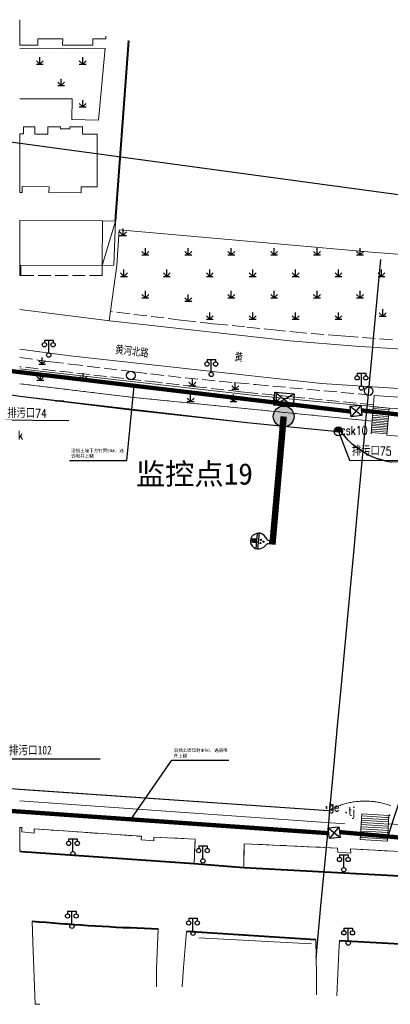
# Model space of a CAD drawing. Extents: x 39527407 to 39530665, y 3786466 to 3790957.
# Tile 8 of 113: x 39527826 to 39527913, y 3788047 to 3788276. Entities that reach past the tile are written whole.
import ezdxf
from ezdxf.enums import TextEntityAlignment as Align

# ---------------------------------------------------------------- set-up
doc = ezdxf.new("R2010")
doc.units = 0
doc.header["$PDSIZE"] = 0.2
doc.linetypes.add('X0', pattern=[4, 3, -1])
doc.linetypes.add('X6', pattern=[2, 1, -1])
doc.layers.get('0').update_dxf_attribs({"linetype": 'CONTINUOUS'})
for name, color, linetype in [('04-安保监控', 4, 'CONTINUOUS'), ('DLSS', 4, 'CONTINUOUS'), ('DMTZ', 3, 'CONTINUOUS'), ('JCDL_DMX_F', 30, 'CONTINUOUS'), ('JCDL_JMDD_F', 231, 'CONTINUOUS'), ('JCDL_JMDX_F', 231, 'CONTINUOUS'), ('JCDL_JT_ZJ', 100, 'CONTINUOUS'), ('JCDL_JTD_F', 100, 'CONTINUOUS'), ('JCDL_SXX_F', 5, 'CONTINUOUS'), ('JCDL_ZBM', 3, 'CONTINUOUS'), ('JMD', 6, 'CONTINUOUS'), ('SXSS', 5, 'CONTINUOUS'), ('ZBTZ', 3, 'CONTINUOUS'), ('zdh', 7, 'CONTINUOUS'), ('排水孔', 4, 'CONTINUOUS'), ('断面线', 2, 'CONTINUOUS'), ('水面监控', 7, 'CONTINUOUS'), ('综合管网', 1, 'CONTINUOUS')]:
    doc.layers.add(name, color=color, linetype=linetype)
for name, color, linetype, lineweight in [('JCDL_JMDX', 1, 'CONTINUOUS', 0), ('JCDL_SXX', 5, 'CONTINUOUS', 0), ('JCDL_ZBX', 3, 'CONTINUOUS', 0), ('JCDL_ZBX_F', 7, 'CONTINUOUS', 0), ('TEXTL_ZJ', 7, 'CONTINUOUS', 0)]:
    doc.layers.add(name, color=color, linetype=linetype, lineweight=lineweight)
doc.styles.add('HT', font='simhei.ttf')
doc.styles.add('HZ', font='rs', dxfattribs={"width": 0.8, "bigfont": 'hztxt'})
doc.linetypes.add('10422', pattern='A,2,[150,AAA.SHX,S=1,R=0,X=0,Y=1],2,[177,AAA.SHX,S=1,R=0,X=0,Y=0.8],1e-09', length=4)
doc.linetypes.add('X35', pattern='A,2,[150,AAA.SHX,S=1,R=0,X=0,Y=1],2,[177,AAA.SHX,S=1,R=0,X=0,Y=0.8],1e-09', length=4)
doc.linetypes.add('X49', pattern='A,0,[5,symbolt.shx,S=1,R=0,X=0,Y=0],-10', length=10)
doc.linetypes.add('X65', pattern='A,1,[158,symbolx.shx,S=1,R=0,X=0,Y=0],2,[151,symbolx.shx,S=1,R=0,X=0,Y=3],2,[145,symbolx.shx,S=1,R=0,X=0,Y=0],0,[158,symbolx.shx,S=1,R=0,X=0,Y=0],2,[151,symbolx.shx,S=1,R=0,X=0,Y=3],2,[158,symbolx.shx,S=1,R=0,X=0,Y=0],0.5,-0.5,[146,symbolx.shx,S=1,R=0,X=0,Y=0],-0.5,0.5,[151,symbolx.shx,S=1,R=0,X=0,Y=3],1', length=12)
doc.linetypes.add('X67', pattern='A,1,[150,symbolx.shx,S=1,R=0,X=0,Y=1],2,[153,symbolx.shx,S=1,R=0,X=0,Y=0.8],2,[145,symbolx.shx,S=1,R=0,X=0,Y=0],0,[150,symbolx.shx,S=1,R=0,X=0,Y=1],2,[153,symbolx.shx,S=1,R=0,X=0,Y=0.8],2,[150,symbolx.shx,S=1,R=0,X=0,Y=1],0.5,-0.5,[146,symbolx.shx,S=1,R=0,X=0,Y=0],-0.5,0.5,[153,symbolx.shx,S=1,R=0,X=0,Y=0.8],1', length=12)

# ---------------------------------------------------------------- blocks, each defined once
blk = doc.blocks.new('3521000')
at = {"color": 0}
for p, q in [((-1, 3.5), (1, 3.5)), ((0, 0.5), (0, 3.5))]:
    blk.add_line(p, q, dxfattribs=at)
at = {"color": 0, "linetype": 'Continuous', "flags": 128}
for points in [[(-1, 3.5), (-1, 2.9)], [(1, 3.5), (1, 2.9)]]:
    blk.add_lwpolyline(points, dxfattribs=at)
at = {"color": 0}
for centre in [(-1, 2.4), (1, 2.4), (0, 0)]:
    blk.add_circle(centre, 0.5, dxfattribs=at)
blk = doc.blocks.new('5820000')
at = {"color": 0, "linetype": 'Continuous'}
blk.add_circle((0, 0), 1, dxfattribs=at)
blk = doc.blocks.new('9530003')
at = {"color": 0}
for p, q in [((-0.8, 0), (0.8, 0)), ((0, 0), (0, 1.6))]:
    blk.add_line(p, q, dxfattribs=at)
at = {"color": 0, "linetype": 'Continuous'}
for points in [[(0, 0), (-0.8, 0.8)], [(0, 0), (0.8, 0.8)]]:
    blk.add_lwpolyline(points, dxfattribs=at)
blk = doc.blocks.new('弱电井')
at = {"layer": '综合管网', "linetype": 'Continuous', "lineweight": 30}
for p, q in [((39506004.49, 3778249.61), (39505993.97, 3778244.37)), ((39505996.61, 3778252.25), (39506001.85, 3778241.73))]:
    blk.add_line(p, q, dxfattribs=at)
blk.add_lwpolyline([(39505996.61, 3778252.25), (39506004.49, 3778249.61), (39506001.85, 3778241.73), (39505993.97, 3778244.37)], close=True, dxfattribs=at)
blk = doc.blocks.new('A$C645879D4')
at = {"layer": '04-安保监控'}
h = blk.add_hatch(color=256, dxfattribs=at)
edge = h.paths.add_edge_path()
edge.add_arc((404, 404), 404, 0, 360)
blk.add_circle((404, 404), 404, dxfattribs=at)
blk = doc.blocks.new('A$C2CD672AE')
at = {"layer": '04-安保监控', "color": 6}
for p, q in [((0.34, 5.24), (0.1, 4.53)), ((1.14, 6.57), (0.34, 5.24)), ((3.16, 8.38), (1.14, 6.57)), ((3.16, 8.38), (3.16, 9.15)), ((3.16, 9.15), (4.84, 9.15)), ((4.84, 8.38), (4.84, 9.15)), ((4.84, 8.38), (6.85, 6.57)), ((6.85, 6.57), (7.66, 5.24)), ((7.66, 5.24), (7.9, 4.53)), ((0.1, 4.53), (0, 3.79)), ((0, 3.79), (8, 3.79)), ((0.31, 2.95), (7.69, 2.95)), ((3.16, 2.95), (3.16, 0.09)), ((4.84, 2.95), (4.84, 0.09)), ((7.9, 4.53), (8, 3.79))]:
    blk.add_line(p, q, dxfattribs=at)
for centre, major_axis, start_param, end_param in [((3.26, 4.93), (0.188, 0.188), 6.28318530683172, 12.5663706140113), ((4.02, 6.27), (0.188, 0.188), 3.141593, 9.424778), ((4.85, 4.94), (0.188, 0.188), 3.141593, 9.424778), ((4, 3.79), (2.68, 2.68), 2.356194, 5.497787), ((4, 1.71), (0.595, 0.595), 5.497787, 11.780972), ((4, 1.71), (0.161, 0.161), 5.497787, 11.780972)]:
    blk.add_ellipse(centre, major_axis=major_axis, ratio=1, start_param=start_param, end_param=end_param, dxfattribs=at)
for points in [[(3.03, 5.07), (3.49, 5.07), (2.99, 4.93), (3.52, 4.93)], [(3.03, 4.8), (3.49, 4.8), (2.99, 4.93), (3.52, 4.93)], [(3.12, 5.16), (3.39, 5.16), (3.03, 5.07), (3.49, 5.07)], [(3.12, 4.7), (3.39, 4.7), (3.03, 4.8), (3.49, 4.8)], [(3.26, 5.2), (3.26, 5.2), (3.12, 5.16), (3.39, 5.16)], [(3.79, 6.4), (4.25, 6.4), (3.76, 6.27), (4.29, 6.27)], [(3.79, 6.13), (4.25, 6.14), (3.76, 6.27), (4.29, 6.27)], [(3.89, 6.5), (4.16, 6.5), (3.79, 6.4), (4.25, 6.4)], [(3.89, 6.04), (4.16, 6.04), (3.79, 6.13), (4.25, 6.14)], [(4.02, 6.53), (4.02, 6.53), (3.89, 6.5), (4.16, 6.5)], [(4.02, 6), (4.02, 6), (3.89, 6.04), (4.16, 6.04)], [(4.62, 5.07), (5.08, 5.07), (4.59, 4.94), (5.12, 4.94)], [(4.62, 4.8), (5.09, 4.81), (4.59, 4.94), (5.12, 4.94)], [(4.72, 5.17), (4.99, 5.17), (4.62, 5.07), (5.08, 5.07)], [(4.72, 4.71), (4.99, 4.71), (4.62, 4.8), (5.09, 4.81)], [(4.85, 5.2), (4.85, 5.2), (4.72, 5.17), (4.99, 5.17)], [(3.26, 4.67), (3.26, 4.67), (3.12, 4.7), (3.39, 4.7)], [(4.86, 4.67), (4.86, 4.67), (4.72, 4.71), (4.99, 4.71)]]:
    blk.add_solid(points, dxfattribs=at)
blk = doc.blocks.new('A$C30C14BCC')
at = {"layer": '04-安保监控', "color": 2}
for p, q in [((0, 600), (400, 0)), ((0, 0), (400, 600))]:
    blk.add_line(p, q, dxfattribs=at)
at = {"layer": '04-安保监控', "color": 2, "ltscale": 12}
blk.add_lwpolyline([(0, 600), (400, 600), (400, 0), (0, 0)], close=True, dxfattribs=at)

msp = doc.modelspace()

# ---------------------------------------------------------------- hatches: boundary and pattern name
at = {"layer": '排水孔', "linetype": 'Continuous'}
h = msp.add_hatch(color=9, dxfattribs=at)
edge = h.paths.add_edge_path()
edge.add_arc((39527900.46671, 3788180.24634), 1, 0, 180)
edge.add_line((39527899.46671, 3788180.24634), (39527900.46671, 3788180.24634))
edge.add_line((39527900.46671, 3788180.24634), (39527901.46671, 3788180.24634))

# ---------------------------------------------------------------- linework, layer by layer
at = {"color": 9}
for p, q in [((39527834.51671, 3788187.42434, 36.294), (39527836.51671, 3788187.42434, 36.294)), ((39527899.46671, 3788180.24634, 36.286), (39527901.46671, 3788180.24634, 36.286))]:
    msp.add_line(p, q, dxfattribs=at)
at = {"color": 9, "linetype": 'Continuous'}
for p, q in [((39527819.80505, 3788182.94103, -38.629), (39527837.69176, 3788182.82073, -38.629)), ((39527900.46671, 3788180.24634, -2.054), (39527903.08505, 3788173.54403, -38.616)), ((39527903.08505, 3788173.54403, -38.616), (39527920.97176, 3788173.42373, -38.616))]:
    msp.add_line(p, q, dxfattribs=at)
at = {"color": 9, "linetype": 'Continuous', "elevation": -38.58, "flags": 128}
msp.add_lwpolyline([(39527657.94798, 3788275.71459), (39527684.80001, 3788269.32143), (39527700.42548, 3788269.97152), (39527739.81871, 3788261.61228), (39527816.56838, 3788248.87242), (39527924.1491, 3788234.19814), (39527936.60486, 3788236.3862), (39528017.6292, 3788231.00361), (39528097.60128, 3788225.63755), (39528137.51936, 3788223.00167), (39528217.67285, 3788217.76273), (39528257.88233, 3788214.99962), (39528297.98653, 3788212.03758), (39528331.06901, 3788208.12149), (39528338.47482, 3788208.82168), (39528418.28123, 3788201.23672), (39528470.5446, 3788192.87437)], dxfattribs=at)
at = {"color": 9, "elevation": -2.054, "flags": 128}
msp.add_lwpolyline([(39527901.46671, 3788180.24634, 1), (39527899.46671, 3788180.24634), (39527900.46671, 3788180.24634)], format="xyb", close=True, dxfattribs=at)
at = {"layer": 'DLSS', "color": 9, "linetype": 'Continuous', "lineweight": 20, "elevation": -38.58}
for points in [[(39527826.23671, 3788208.73941), (39527847.1927, 3788206.05434)], [(39527847.1927, 3788206.05434), (39527889.19171, 3788201.40833), (39527904.4897, 3788200.11734), (39527993.50371, 3788194.40134), (39528076.23671, 3788189.03592)], [(39528076.23671, 3788179.85452), (39527937.30571, 3788188.82934), (39527896.5457, 3788191.46334), (39527837.99471, 3788197.88334), (39527826.23671, 3788199.45212)], [(39527830.90101, 3788046.63989), (39527829.8427, 3788046.59734), (39527829.32068, 3788061.12534), (39527829.14643, 3788065.97473)], [(39527858.4877, 3788064.24434), (39527858.13171, 3788054.97033), (39527858.09432, 3788050.68144)], [(39527864.0407, 3788050.63833), (39527864.40671, 3788055.15033), (39527865.09571, 3788063.58834)], [(39527895.2187, 3788061.65334), (39527895.35971, 3788053.47634), (39527895.34071, 3788048.80633)], [(39527900.1157, 3788048.54833), (39527900.57871, 3788058.83934), (39527900.76871, 3788061.46934)]]:
    msp.add_lwpolyline(points, dxfattribs=at)
at = {"layer": 'DLSS', "color": 9, "linetype": 'X6', "lineweight": 0, "elevation": -38.58}
msp.add_lwpolyline([(39527826.23671, 3788191.39637), (39527828.50945, 3788191.12144), (39527845.15245, 3788189.10816), (39527852.00545, 3788188.27916), (39527860.92606, 3788187.37742), (39527873.82578, 3788186.09646), (39527908.30771, 3788182.67234)], dxfattribs=at)
at = {"layer": 'DLSS', "color": 9, "linetype": 'Continuous', "lineweight": 40, "elevation": -38.58}
for points in [[(39527826.23671, 3788082.32233), (39527826.75971, 3788082.27234), (39527866.8667, 3788079.46633), (39527878.4317, 3788078.52033), (39527938.00871, 3788075.33034), (39527949.40671, 3788074.52134), (39528001.3927, 3788071.39934), (39528013.43671, 3788070.56834), (39528064.68671, 3788067.45534), (39528076.23671, 3788066.71211)], [(39527829.14938, 3788066.01028), (39527830.77598, 3788065.8646), (39527832.40311, 3788065.7249), (39527834.0307, 3788065.59075), (39527835.65874, 3788065.46214), (39527836.8057, 3788065.37534), (39527837.28721, 3788065.33907), (39527838.91609, 3788065.22153), (39527840.54536, 3788065.10955), (39527842.175, 3788065.00311), (39527843.80499, 3788064.90221), (39527845.43532, 3788064.80686), (39527847.06596, 3788064.71706), (39527848.6969, 3788064.6328), (39527850.32811, 3788064.5541), (39527851.95959, 3788064.48095), (39527853.5913, 3788064.41335), (39527855.22323, 3788064.35131), (39527856.85537, 3788064.29482), (39527858.4877, 3788064.24434)], [(39527895.2187, 3788061.65334), (39527865.09571, 3788063.58834)], [(39527900.76871, 3788061.46934), (39527931.9177, 3788059.74233), (39528031.9647, 3788053.37233)]]:
    msp.add_lwpolyline(points, dxfattribs=at)
at = {"layer": 'DMTZ', "color": 9, "linetype": '10422', "flags": 128}
msp.add_lwpolyline([(39527659.99063, 3788130.57512), (39527766.93336, 3788106.33338), (39527779.49811, 3788103.35333), (39527785.82093, 3788102.04406), (39527797.56284, 3788100.00661), (39527815.17143, 3788097.77941), (39527826.05183, 3788096.81557), (39527898.18571, 3788091.79834)], dxfattribs=at)
at = {"layer": 'JCDL_DMX_F', "color": 9, "linetype": 'X35', "lineweight": 0, "elevation": -38.58}
for points in [[(39528026.89458, 3788202.63508), (39528007.01571, 3788204.35634), (39528007.64171, 3788215.10834), (39527930.3457, 3788220.40334), (39527908.18371, 3788222.09933), (39527849.43671, 3788227.31034), (39527848.87961, 3788219.00655), (39527847.1038, 3788206.06417)], [(39527826.23671, 3788194.84959), (39527880.3697, 3788188.70234), (39527893.71671, 3788187.41533), (39527908.58971, 3788186.08334)], [(39527826.23671, 3788191.39637), (39527852.7397, 3788188.19034), (39527908.30771, 3788182.67234)]]:
    msp.add_lwpolyline(points, dxfattribs=at)
at = {"layer": 'JCDL_JMDX', "color": 9, "linetype": 'Continuous', "lineweight": 0, "elevation": -38.58}
for points in [[(39527851.49991, 3788271.43524), (39527848.35438, 3788229.3497)], [(39527845.4037, 3788218.99434), (39527848.54471, 3788229.34734)], [(39527912.17794, 3788184.51025), (39527908.4866, 3788184.80886)], [(39527912.21019, 3788184.90894), (39527908.51886, 3788185.20756)], [(39527912.24245, 3788185.30764), (39527908.55111, 3788185.60626)], [(39527912.01666, 3788182.51676), (39527908.32533, 3788182.81538)], [(39527912.04892, 3788182.91546), (39527908.35758, 3788183.21408)], [(39527912.08117, 3788183.31415), (39527908.38984, 3788183.61277)], [(39527912.11343, 3788183.71285), (39527908.42209, 3788184.01147)], [(39527912.14568, 3788184.11155), (39527908.45435, 3788184.41017)], [(39527911.82313, 3788180.12458), (39527908.1318, 3788180.42319)], [(39527911.85539, 3788180.52327), (39527908.16405, 3788180.82189)], [(39527911.88764, 3788180.92197), (39527908.19631, 3788181.22059)], [(39527911.9199, 3788181.32067), (39527908.22856, 3788181.61929)], [(39527911.95215, 3788181.71936), (39527908.26082, 3788182.01798)], [(39527911.98441, 3788182.11806), (39527908.29307, 3788182.41668)], [(39527911.79088, 3788179.72588), (39527908.09954, 3788180.0245)], [(39527912.2592, 3788090.68333), (39527911.8932, 3788084.63191), (39527905.53771, 3788085.01634), (39527905.92671, 3788091.06633), (39527912.2592, 3788090.68333)], [(39527905.9267, 3788091.06633), (39527905.5607, 3788085.01491)], [(39527911.70099, 3788090.21096), (39527905.8962, 3788090.56204)], [(39527912.2592, 3788090.68333), (39527911.8932, 3788084.6319)], [(39527909.46816, 3788088.32149), (39527905.7742, 3788088.5449)], [(39527910.02637, 3788088.79385), (39527905.8047, 3788089.04919)], [(39527910.58457, 3788089.26622), (39527905.8352, 3788089.55347)], [(39527911.14278, 3788089.73859), (39527905.8657, 3788090.05776)], [(39527912.1067, 3788088.1619), (39527909.46816, 3788088.32149)], [(39527912.1372, 3788088.66619), (39527910.02637, 3788088.79385)], [(39527912.1677, 3788089.17047), (39527910.58457, 3788089.26622)], [(39527912.1982, 3788089.67476), (39527911.14278, 3788089.73859)], [(39527912.2287, 3788090.17904), (39527911.70099, 3788090.21096)], [(39527906.67712, 3788085.95964), (39527905.6217, 3788086.02348)], [(39527907.23533, 3788086.43201), (39527905.6522, 3788086.52776)], [(39527907.79353, 3788086.90438), (39527905.6827, 3788087.03205)], [(39527908.35174, 3788087.37675), (39527905.7132, 3788087.53633)], [(39527908.90995, 3788087.84912), (39527905.7437, 3788088.04062)], [(39527911.9542, 3788085.64048), (39527906.67712, 3788085.95964)], [(39527911.9847, 3788086.14476), (39527907.23533, 3788086.43201)], [(39527912.0152, 3788086.64905), (39527907.79353, 3788086.90438)], [(39527912.0457, 3788087.15333), (39527908.35174, 3788087.37675)], [(39527912.0762, 3788087.65762), (39527908.90995, 3788087.84912)], [(39527911.8932, 3788084.6319), (39527905.5607, 3788085.01491)], [(39527906.11891, 3788085.48727), (39527905.5912, 3788085.51919)], [(39527911.9237, 3788085.13619), (39527906.11891, 3788085.48727)]]:
    msp.add_lwpolyline(points, dxfattribs=at)
at = {"layer": 'JCDL_JMDX', "color": 9, "linetype": 'X0', "lineweight": 0, "elevation": -38.58}
msp.add_lwpolyline([(39527826.50536, 3788219.0773), (39527826.49471, 3788216.65034), (39527845.45871, 3788216.60334), (39527845.4037, 3788218.99434)], dxfattribs=at)
at = {"layer": 'JCDL_JMDX', "color": 9, "linetype": 'X67', "lineweight": 0, "elevation": -38.58}
msp.add_lwpolyline([(39527826.23671, 3788188.44768), (39527851.6447, 3788185.31734), (39527879.1117, 3788182.27733), (39527901.1927, 3788180.08234), (39527901.36442, 3788179.84814), (39527901.54036, 3788179.61708), (39527901.72015, 3788179.38901), (39527901.90373, 3788179.16398), (39527902.09105, 3788178.94206), (39527902.28207, 3788178.7233), (39527902.47672, 3788178.50778), (39527902.67495, 3788178.29554), (39527902.87671, 3788178.08665), (39527903.08193, 3788177.88117), (39527903.29057, 3788177.67915), (39527903.50256, 3788177.48066), (39527903.71785, 3788177.28574), (39527903.93637, 3788177.09446), (39527904.15806, 3788176.90686), (39527904.38286, 3788176.723), (39527904.61071, 3788176.54293), (39527904.84154, 3788176.3667), (39527905.07529, 3788176.19436), (39527905.31189, 3788176.02596), (39527905.55128, 3788175.86154), (39527905.79339, 3788175.70115), (39527906.03815, 3788175.54485), (39527906.2855, 3788175.39266), (39527906.3117, 3788175.37734), (39527906.53535, 3788175.24463), (39527906.78766, 3788175.10081), (39527907.04233, 3788174.96124), (39527907.29931, 3788174.82594), (39527907.55851, 3788174.69497), (39527907.81987, 3788174.56836), (39527908.08332, 3788174.44614), (39527908.34877, 3788174.32836), (39527908.61616, 3788174.21503), (39527908.88541, 3788174.10619), (39527909.15644, 3788174.00188), (39527909.42919, 3788173.90212), (39527909.70356, 3788173.80695), (39527909.97949, 3788173.71638), (39527910.2569, 3788173.63044), (39527910.53571, 3788173.54916), (39527910.81584, 3788173.47256), (39527911.09721, 3788173.40066), (39527911.37975, 3788173.33349), (39527911.66337, 3788173.27105), (39527911.948, 3788173.21337), (39527912.23356, 3788173.16047), (39527912.51996, 3788173.11235), (39527912.80718, 3788173.06944)], dxfattribs=at)
at = {"layer": 'JCDL_JMDX_F', "color": 9, "linetype": 'Continuous', "lineweight": 0, "elevation": -38.58}
for points in [[(39527851.74704, 3788271.3874), (39527848.60487, 3788229.34681)], [(39527851.20099, 3788267.43574), (39527851.45029, 3788267.41711)], [(39527850.82095, 3788262.35103), (39527851.07025, 3788262.3324)], [(39527850.44091, 3788257.26632), (39527850.69021, 3788257.24768)], [(39527850.06087, 3788252.1816), (39527850.31018, 3788252.16297)], [(39527849.68083, 3788247.09689), (39527849.93014, 3788247.07826)], [(39527849.30079, 3788242.01218), (39527849.5501, 3788241.99354)], [(39527848.92076, 3788236.92746), (39527849.17006, 3788236.90883)], [(39527848.54072, 3788231.84275), (39527848.79002, 3788231.82412)], [(39527848.54471, 3788229.34734), (39527848.60487, 3788229.34681)], [(39527908.58337, 3788186.00496), (39527908.07037, 3788179.66395)], [(39527912.2747, 3788185.70634), (39527908.58337, 3788186.00496)], [(39527912.2747, 3788185.70634), (39527911.76171, 3788179.36533)]]:
    msp.add_lwpolyline(points, dxfattribs=at)
at = {"layer": 'JCDL_SXX', "color": 9, "linetype": 'X65', "lineweight": 0, "elevation": -38.58}
msp.add_lwpolyline([(39527826.23671, 3788096.80223), (39527827.41371, 3788096.71734), (39527898.18571, 3788091.79834), (39527898.44362, 3788091.94084), (39527898.70412, 3788092.07854), (39527898.96694, 3788092.21178), (39527899.232, 3788092.34052), (39527899.49921, 3788092.46471), (39527899.76851, 3788092.58431), (39527900.03981, 3788092.69931), (39527900.31303, 3788092.80965), (39527900.5881, 3788092.91531), (39527900.86493, 3788093.01626), (39527901.14344, 3788093.11247), (39527901.42356, 3788093.20391), (39527901.70519, 3788093.29055), (39527901.98827, 3788093.37237), (39527902.2727, 3788093.44935), (39527902.5584, 3788093.52145), (39527902.8453, 3788093.58867), (39527903.1333, 3788093.65098), (39527903.42232, 3788093.70837), (39527903.71228, 3788093.76081), (39527904.00309, 3788093.80829), (39527904.29467, 3788093.8508), (39527904.58693, 3788093.88832), (39527904.8798, 3788093.92085), (39527905.17317, 3788093.94838), (39527905.46697, 3788093.97089), (39527905.76112, 3788093.98838), (39527906.05552, 3788094.00084), (39527906.35008, 3788094.00828), (39527906.37971, 3788094.00833), (39527906.64474, 3788094.01069), (39527906.93939, 3788094.00806), (39527907.23395, 3788094.0004), (39527907.52834, 3788093.98772), (39527907.82247, 3788093.97001), (39527908.11626, 3788093.94728), (39527908.40961, 3788093.91954), (39527908.70245, 3788093.88679), (39527908.99468, 3788093.84905), (39527909.28623, 3788093.80633), (39527909.57701, 3788093.75863), (39527909.86693, 3788093.70597), (39527910.15591, 3788093.64837), (39527910.44386, 3788093.58585), (39527910.73071, 3788093.51842), (39527911.01636, 3788093.4461), (39527911.30073, 3788093.36891), (39527911.58374, 3788093.28688), (39527911.86532, 3788093.20003), (39527912.14536, 3788093.10838), (39527912.42381, 3788093.01196), (39527912.70056, 3788092.91081)], dxfattribs=at)
at = {"layer": 'JCDL_SXX', "color": 9, "linetype": 'Continuous', "lineweight": 0, "elevation": -38.58}
for points in [[(39527826.23671, 3788094.07784), (39527901.9717, 3788088.68833)], [(39527912.1497, 3788088.69233), (39528076.23671, 3788078.62118)]]:
    msp.add_lwpolyline(points, dxfattribs=at)
at = {"layer": 'JCDL_SXX_F', "color": 9, "linetype": 'Continuous', "lineweight": 0, "elevation": -38.58}
for points in [[(39527826.23671, 3788094.07784), (39527901.9717, 3788088.68833)], [(39527912.1497, 3788088.69233), (39528076.23671, 3788078.62118)]]:
    msp.add_lwpolyline(points, dxfattribs=at)
at = {"layer": 'JCDL_ZBM', "color": 9, "linetype": 'Continuous', "lineweight": 0, "elevation": -38.58}
for points in [[(39527826.71671, 3788086.83534), (39527829.59871, 3788086.52933), (39527829.6037, 3788087.52834), (39527854.5737, 3788085.79333), (39527854.51074, 3788084.94568), (39527857.44676, 3788084.72767), (39527857.50971, 3788085.57534), (39527867.0817, 3788085.15933), (39527866.8667, 3788079.46633), (39527826.75971, 3788082.27234), (39527826.23671, 3788082.3186), (39527826.23671, 3788087.8711), (39527826.7217, 3788087.83433), (39527826.71671, 3788086.83534)], [(39527878.4317, 3788078.52033), (39527878.53871, 3788084.07533), (39527900.2837, 3788083.04434), (39527900.36871, 3788082.08234), (39527903.34071, 3788081.89734), (39527903.2557, 3788082.85934), (39527924.7029, 3788081.69091), (39527924.60971, 3788080.75334), (39527927.60773, 3788080.45533), (39527927.71671, 3788081.39133), (39527938.1807, 3788080.77633), (39527938.00871, 3788075.33034), (39527878.4317, 3788078.52033)]]:
    msp.add_lwpolyline(points, dxfattribs=at)
at = {"layer": 'JCDL_ZBX', "color": 9, "linetype": 'Continuous', "lineweight": 0, "elevation": -38.58}
for points in [[(39527826.23671, 3788269.53079), (39527846.1217, 3788269.70333), (39527844.55371, 3788252.86033)], [(39527826.23671, 3788257.88079), (39527838.4537, 3788257.84333), (39527838.4077, 3788253.03833), (39527844.55371, 3788252.86033)], [(39527912.2747, 3788185.70634), (39527915.0987, 3788185.50333), (39527914.58971, 3788179.17833), (39527911.76171, 3788179.36533), (39527912.2747, 3788185.70634)]]:
    msp.add_lwpolyline(points, dxfattribs=at)
at = {"layer": 'JCDL_ZBX', "color": 9, "linetype": 'X49', "lineweight": 0, "elevation": -38.58}
msp.add_lwpolyline([(39527867.9737, 3788062.10533), (39527894.18171, 3788060.69534)], dxfattribs=at)
at = {"layer": 'JCDL_ZBX_F', "color": 9, "linetype": 'X0', "lineweight": 0, "elevation": -38.58}
for points in [[(39527913.05152, 3788201.66191), (39527904.07664, 3788202.33171), (39527901.08572, 3788202.56504), (39527892.1141, 3788203.27754), (39527886.14395, 3788203.87524), (39527878.68293, 3788204.63889), (39527874.20631, 3788205.09709), (39527871.2219, 3788205.40255), (39527866.74762, 3788205.88148), (39527863.76958, 3788206.24383), (39527847.4017, 3788208.23534)], [(39527826.23671, 3788197.50016), (39527830.51567, 3788196.92249), (39527833.48869, 3788196.52112), (39527837.95539, 3788195.97497), (39527852.84691, 3788194.17427), (39527864.76013, 3788192.7337), (39527881.18829, 3788191.19935), (39527908.77971, 3788188.66534)], [(39527908.61371, 3788186.47133), (39527889.704, 3788188.32137), (39527880.74555, 3788189.1852), (39527877.76414, 3788189.51825), (39527867.33119, 3788190.70299), (39527858.38866, 3788191.71849), (39527826.23671, 3788195.36962)], [(39527826.23671, 3788087.8711), (39527826.7217, 3788087.83433), (39527826.71671, 3788086.83534), (39527829.59871, 3788086.52933), (39527829.6037, 3788087.52834), (39527854.57369, 3788085.79333), (39527854.51074, 3788084.94568), (39527857.44676, 3788084.72767), (39527857.50971, 3788085.57534), (39527867.0817, 3788085.15933), (39527866.8667, 3788079.46633)], [(39527938.00871, 3788075.33034), (39527938.1807, 3788080.77633), (39527927.71671, 3788081.39133), (39527927.60773, 3788080.45533), (39527924.60971, 3788080.75334), (39527924.7029, 3788081.69091), (39527903.2557, 3788082.85934), (39527903.34071, 3788081.89734), (39527900.36871, 3788082.08234), (39527900.2837, 3788083.04434), (39527878.53871, 3788084.07533), (39527878.4317, 3788078.52033)]]:
    msp.add_lwpolyline(points, dxfattribs=at)
at = {"layer": 'JMD', "color": 9, "linetype": 'Continuous'}
msp.add_line((39527822.69159, 3788103.89994, -38.58), (39527844.99159, 3788103.89994, -38.58), dxfattribs=at)
at = {"layer": 'JMD', "color": 9, "linetype": 'Continuous', "lineweight": 0, "elevation": -38.58}
for points in [[(39527846.276, 3788272.44644), (39527846.27371, 3788271.86534), (39527843.2877, 3788271.84234), (39527843.2667, 3788270.35434), (39527836.23671, 3788270.38533), (39527836.2431, 3788271.83592), (39527830.47971, 3788271.86134), (39527830.47313, 3788270.37011), (39527826.23671, 3788270.38879), (39527826.23671, 3788276.32547)], [(39527829.7737, 3788251.34934), (39527829.77179, 3788249.63972), (39527832.77671, 3788249.63633), (39527832.79671, 3788251.31833), (39527835.7137, 3788251.34134), (39527835.71759, 3788250.84777), (39527837.94471, 3788250.86534), (39527837.9457, 3788251.31734), (39527840.8577, 3788251.32433), (39527840.86185, 3788249.60119), (39527844.25171, 3788249.60934), (39527844.23971, 3788237.31534), (39527840.55608, 3788237.31893), (39527840.5547, 3788235.90733), (39527833.05471, 3788235.97033), (39527833.0667, 3788237.34734), (39527826.7871, 3788237.40206), (39527826.77471, 3788235.98033), (39527826.23671, 3788235.9817), (39527826.23671, 3788249.68031), (39527827.0987, 3788249.67634), (39527827.10171, 3788251.35233), (39527829.7737, 3788251.34934)], [(39527845.4817, 3788229.38533), (39527845.4037, 3788218.99434), (39527826.50536, 3788219.0773), (39527826.49471, 3788216.65034), (39527826.23671, 3788216.65218), (39527826.23671, 3788229.45489), (39527845.4817, 3788229.38533)], [(39527848.54471, 3788229.34734), (39527848.1327, 3788219.02534), (39527845.4037, 3788218.99434), (39527845.4817, 3788229.38533), (39527848.54471, 3788229.34734)], [(39527918.9777, 3788187.93834), (39527918.9477, 3788185.60633), (39527918.81771, 3788185.29534), (39527915.0987, 3788185.50333), (39527912.2747, 3788185.70634), (39527908.58971, 3788186.08334), (39527908.61371, 3788186.47133), (39527908.77971, 3788188.66534), (39527918.9777, 3788187.93834)]]:
    msp.add_lwpolyline(points, dxfattribs=at)
at = {"layer": 'SXSS', "color": 9, "linetype": '10422', "flags": 128}
msp.add_lwpolyline([(39528479.81351, 3788139.21964), (39528462.85671, 3788140.11433), (39528405.76671, 3788145.25356), (39528332.9547, 3788151.78533), (39528326.23671, 3788152.21363), (39528215.45171, 3788160.08633), (39528208.3867, 3788160.31833), (39528207.83515, 3788160.20282), (39528205.94504, 3788159.64337), (39528204.39133, 3788158.97885), (39528203.1571, 3788158.30037), (39528202.21649, 3788157.67981), (39528200.57467, 3788156.92011), (39528199.10056, 3788156.57188), (39528197.09037, 3788156.3875), (39528194.57863, 3788156.61209), (39528193.11094, 3788156.98647), (39528191.69886, 3788157.53447), (39528189.9378, 3788158.52115), (39528188.28557, 3788159.46158), (39528185.85816, 3788160.4968), (39528184.28383, 3788160.98739), (39528182.99944, 3788161.29103), (39528182.35071, 3788161.41234), (39528140.33549, 3788164.06881), (39528076.23671, 3788168.12154), (39528006.75449, 3788172.51465), (39527925.78786, 3788177.63387), (39527924.22075, 3788176.51388), (39527922.01513, 3788175.2468), (39527920.85859, 3788174.71623), (39527919.37106, 3788174.15356), (39527917.536, 3788173.63005), (39527915.66085, 3788173.27607), (39527913.75154, 3788173.07914), (39527912.23356, 3788173.16047), (39527908.88541, 3788174.10619), (39527907.29931, 3788174.82594), (39527903.71785, 3788177.28574), (39527902.67495, 3788178.29554), (39527901.1927, 3788180.08234), (39527879.1117, 3788182.27733), (39527826.23671, 3788188.44768), (39527743.2857, 3788201.50333), (39527721.9267, 3788205.70733), (39527683.07171, 3788214.11433), (39527677.67371, 3788214.60833), (39527668.0877, 3788214.55933), (39527660.9117, 3788215.86433), (39527659.3737, 3788209.23233), (39527651.55571, 3788210.95434), (39527650.06771, 3788204.33133), (39527642.18949, 3788206.04179)], dxfattribs=at)
at = {"layer": 'zdh', "color": 9}
for p in [(39527835.51271, 3788187.42434, -2.046), (39527900.46771, 3788180.24634, -2.054), (39527897.66771, 3788092.35534, -2.056), (39527897.70671, 3788092.63934, -2.983), (39527902.31871, 3788091.37134, -2.084), (39527912.34371, 3788090.76134, -2.019)]:
    msp.add_point(p, dxfattribs=at)
at = {"layer": '排水孔', "color": 9}
msp.add_circle((39527900.46671, 3788180.24634, 36.286), 1, dxfattribs=at)
at = {"layer": '断面线', "color": 9, "elevation": -38.58, "flags": 128}
msp.add_lwpolyline([(39527895.29255, 3788057.37067), (39527896.41859, 3788069.54578), (39527897.15589, 3788077.51776), (39527898.21376, 3788088.95576), (39527898.44361, 3788091.94083), (39527898.56082, 3788092.70838), (39527899.48875, 3788102.74148), (39527900.29804, 3788111.49175), (39527901.18906, 3788121.12577), (39527902.28152, 3788132.9378), (39527903.283, 3788143.76619), (39527904.11552, 3788152.76766), (39527905.01862, 3788162.53232), (39527905.86045, 3788171.63455), (39527906.17055, 3788174.98739), (39527906.20958, 3788175.40941), (39527906.89429, 3788182.8127), (39527907.52918, 3788189.67745), (39527907.62812, 3788190.74717), (39527908.47109, 3788199.86168), (39527908.66785, 3788201.98907), (39527910.37078, 3788220.40177)], dxfattribs=at)
at = {"layer": '断面线', "color": 9}
msp.add_circle((39527907.52918, 3788189.67745, -38.58), 1, dxfattribs=at)
at = {"layer": '水面监控', "color": 6, "const_width": 1.5, "elevation": -38.58}
msp.add_lwpolyline([(39527885.11337, 3788153.86119), (39527887.72178, 3788183.74757)], dxfattribs=at)
at = {"layer": '综合管网', "color": 1, "linetype": 'Continuous', "lineweight": 30}
for p, q in [((39527852.78272, 3788190.93061), (39527851.12226, 3788173.46906, 77.16)), ((39527837.81349, 3788173.46906, 77.16), (39527851.12226, 3788173.46906, 77.16)), ((39527852.13138, 3788089.74814, -38.58), (39527861.6772, 3788103.55614, -38.58)), ((39527861.6772, 3788103.55614, -38.58), (39527874.98597, 3788103.55614, -38.58)), ((39527911.9542, 3788085.64048, -38.58), (39527916.34985, 3788098.90267, -38.58))]:
    msp.add_line(p, q, dxfattribs=at)
at = {"layer": '综合管网', "color": 3, "linetype": 'Continuous', "lineweight": 30, "const_width": 1, "flags": 128}
msp.add_lwpolyline([(39527903.3267, 3788184.90285), (39527802.23875, 3788196.95837)], dxfattribs=at)
at = {"layer": '综合管网', "color": 6, "linetype": 'Continuous', "lineweight": 30, "const_width": 1, "flags": 128}
for points in [[(39527920.68159, 3788183.51029), (39527905.80531, 3788185.1775)], [(39527918.52311, 3788085.15997), (39527900.719, 3788086.78826)]]:
    msp.add_lwpolyline(points, dxfattribs=at)
at = {"layer": '综合管网', "color": 6, "linetype": 'Continuous', "lineweight": 30, "const_width": 1, "elevation": -38.58, "flags": 128}
msp.add_lwpolyline([(39527898.24038, 3788086.51361), (39527806.02237, 3788092.98266)], dxfattribs=at)

# ---------------------------------------------------------------- block references
at = {"layer": 'JCDL_JMDD_F', "color": 9}
for p in [(39527832.99471, 3788198.08334, -38.58), (39527870.8667, 3788193.56034, -38.58), (39527905.8447, 3788190.36034, -38.58), (39527838.6337, 3788081.74234, -38.58), (39527868.9247, 3788080.06633, -38.58), (39527901.73371, 3788077.98533, -38.58), (39527838.3847, 3788064.79934, -38.58), (39527866.5977, 3788063.16934, -38.58), (39527902.7607, 3788060.87634, -38.58)]:
    msp.add_blockref('3521000', p, dxfattribs=at)
at = {"layer": 'JCDL_JTD_F', "color": 9}
msp.add_blockref('5820000', (39527852.11671, 3788193.31934, -38.58), dxfattribs=at)
at = {"layer": 'ZBTZ', "color": 9}
for p in [(39527830.90696, 3788265.96009, -38.58), (39527840.90546, 3788265.96009, -38.58), (39527835.90621, 3788260.96084, -38.58), (39527840.90546, 3788255.96159, -38.58), (39527850.31274, 3788225.99141, -38.58), (39527855.51396, 3788221.43059, -38.58), (39527865.51246, 3788221.43059, -38.58), (39527875.51096, 3788221.43059, -38.58), (39527885.50942, 3788221.43055, -38.58), (39527895.50792, 3788221.43055, -38.58), (39527905.50641, 3788221.43054, -38.58), (39527850.51471, 3788216.43134, -38.58), (39527860.51321, 3788216.43134, -38.58), (39527870.51171, 3788216.43134, -38.58), (39527880.51021, 3788216.43134, -38.58), (39527890.50867, 3788216.4313, -38.58), (39527900.50717, 3788216.4313, -38.58), (39527910.50566, 3788216.43129, -38.58), (39527855.51396, 3788211.43209, -38.58), (39527875.51096, 3788211.43209, -38.58), (39527885.50946, 3788211.43209, -38.58), (39527895.50792, 3788211.43205, -38.58), (39527905.50642, 3788211.43205, -38.58), (39527865.50419, 3788210.64033, -38.58), (39527870.51171, 3788206.43284, -38.58), (39527880.51021, 3788206.43284, -38.58), (39527890.50871, 3788206.43284, -38.58), (39527900.50717, 3788206.4328, -38.58), (39527910.79473, 3788207.16918, -38.58), (39527831.46561, 3788195.92374, -38.58), (39527831.04736, 3788192.25599, -38.58), (39527841.04586, 3788192.25599, -38.58), (39527866.46031, 3788190.92454, -38.58), (39527876.45881, 3788190.12454, -38.58), (39527866.04206, 3788187.25679, -38.58), (39527876.04056, 3788187.25679, -38.58), (39527886.03906, 3788187.25679, -38.58)]:
    msp.add_blockref('9530003', p, dxfattribs=at)
at = {"layer": '水面监控', "color": 6}
for name, p, xscale, yscale, zscale, rotation in [('A$C30C14BCC', (39527889.89993, 3788186.03483, -38.58), 0.007499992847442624, 0.007499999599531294, 0.0075, 85.01200092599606), ('A$C645879D4', (39527885.09822, 3788181.54521, -38.58), 0.005999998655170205, 0.005999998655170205, 0.006, 355.0120009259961), ('A$C2CD672AE', (39527880.1732, 3788156.73785, -38.58), 0.4799999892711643, 0.4800000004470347, 0.4800000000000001, 265.0120009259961)]:
    msp.add_blockref(name, p, dxfattribs=dict(at, xscale=xscale, yscale=yscale, zscale=zscale, rotation=rotation))
at = {"layer": '综合管网', "color": 9, "linetype": 'Continuous', "lineweight": 30, "xscale": 0.300000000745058, "yscale": 0.300000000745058, "zscale": 0.300000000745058, "rotation": 24.85064533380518}
for p in [(29249853.46369, -2221106.72861), (29249848.37738, -2221205.11786, -38.58)]:
    msp.add_blockref('弱电井', p, dxfattribs=at)

# ---------------------------------------------------------------- texts
at = {"color": 9, "linetype": 'Continuous', "style": 'HZ', "width": 0.8}
for s, p in [('排污口74', (39527823.34085, 3788183.44317, -38.58)), ('排污口75', (39527903.63148, 3788174.62932, -38.58))]:
    msp.add_text(s, height=2, dxfattribs=at).set_placement(p)
at = {"layer": 'JCDL_JT_ZJ', "color": 9, "lineweight": 0, "style": 'HZ', "width": 0.8}
msp.add_text('黄', height=1.8, rotation=353.5882752, dxfattribs=at).set_placement((39527876.12366, 3788196.11104, -38.58), align=Align.BOTTOM_LEFT)
at = {"layer": 'JMD', "color": 9, "linetype": 'Continuous', "style": 'HT', "width": 0.8}
msp.add_text('排污口102', height=2, dxfattribs=at).set_placement((39527823.69159, 3788104.89994, -38.58))
at = {"layer": 'TEXTL_ZJ', "color": 9, "style": 'HZ', "width": 0.8}
msp.add_text('黄河北路', height=1.8, rotation=-6.765266, dxfattribs=at).set_placement((39527848.34343, 3788197.84911, -38.58), align=Align.BOTTOM_LEFT)
at = {"layer": 'zdh', "color": 9, "style": 'HZ', "width": 0.8}
for s, p in [('k', (39527825.84171, 3788178.36134, -3.349)), ('csk10', (39527900.96771, 3788179.49634, -2.054)), ('g', (39527898.20671, 3788091.88934, -2.983)), ('he', (39527898.16771, 3788091.60534, -2.056)), ('tj', (39527902.81871, 3788090.62134, -2.084))]:
    msp.add_text(s, height=2, dxfattribs=at).set_placement(p)
at = {"layer": '水面监控', "color": 9, "linetype": 'Continuous', "lineweight": 30, "insert": (39527853.2898, 3788172.8433), "char_height": 20, "attachment_point": 1, "style": 'HT'}
msp.add_mtext_dynamic_manual_height_columns('{\\fSimSun|b0|i0|c134|p2;\\H0.25x;\\C0;监控点19}', width=50.3163026, gutter_width=1, heights=[0], dxfattribs=at)
at = {"layer": '综合管网', "color": 1, "linetype": 'Continuous', "lineweight": 30, "char_height": 0.75, "width": 12.7553929, "attachment_point": 1, "style": 'HT'}
for s, insert in [('沿挡土墙下方钉管50#，遇弱电井上翻', (39527838.2116, 3788176.15691, 77.16)), ('沿挡土墙包封Φ50，遇弱电井上翻', (39527862.07531, 3788106.24399, -38.58))]:
    msp.add_mtext(s, dxfattribs=dict(at, insert=insert))

doc.saveas('drawing.dxf')
